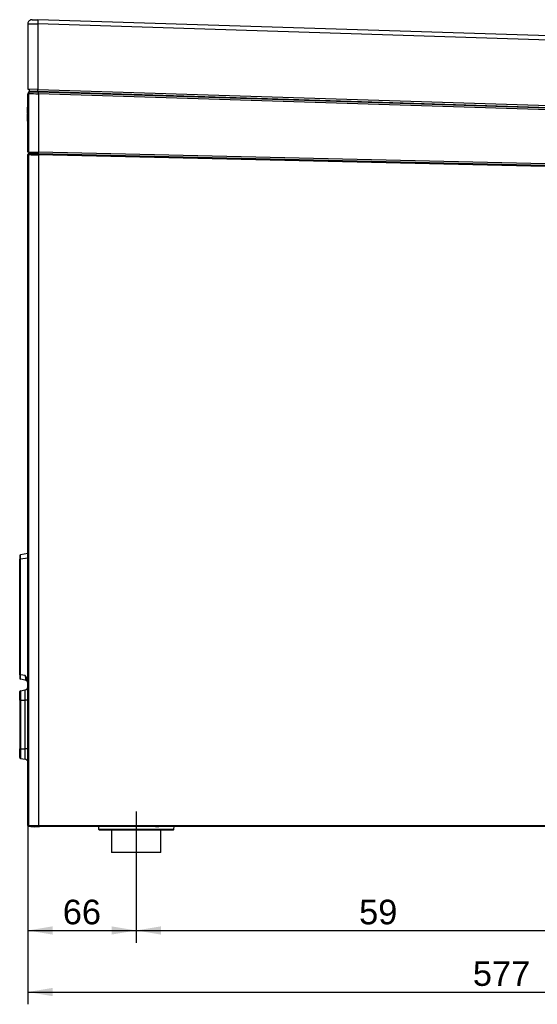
# Model space of a CAD drawing. Header units: millimetres. Extents: x 0 to 592, y 0 to 418.
# Tile 30 of 37: x 251 to 314, y 221 to 340. Entities that reach past the tile are written whole.
import ezdxf
from ezdxf.enums import TextEntityAlignment as Align
from ezdxf.lldxf.tags import DXFTag

# ---------------------------------------------------------------- set-up
doc = ezdxf.new("R2010")
doc.units = ezdxf.units.MM
doc.layers.add('140.966_BW4NEO_C', color=7, linetype='Continuous')
doc.layers.add('Standard', color=7, linetype='Continuous')
doc.styles.add('SEACAD_Arial', font='arial.ttf')
tags = doc.linetypes.add('CENTER2', pattern=[28.575, 19.05, -3.175, 3.175, -3.175]).pattern_tags.tags
tags[10:11] = [DXFTag(74, 4), DXFTag(75, 0), DXFTag(340, '0'), DXFTag(46, 0.0), DXFTag(50, 0.0), DXFTag(44, 0.0), DXFTag(45, 0.0)]
tags[8:9] = [DXFTag(74, 4), DXFTag(75, 0), DXFTag(340, '0'), DXFTag(46, 0.0), DXFTag(50, 0.0), DXFTag(44, 0.0), DXFTag(45, 0.0)]
tags[6:7] = [DXFTag(74, 4), DXFTag(75, 0), DXFTag(340, '0'), DXFTag(46, 0.0), DXFTag(50, 0.0), DXFTag(44, 0.0), DXFTag(45, 0.0)]
tags[4:5] = [DXFTag(74, 4), DXFTag(75, 0), DXFTag(340, '0'), DXFTag(46, 0.0), DXFTag(50, 0.0), DXFTag(44, 0.0), DXFTag(45, 0.0)]
doc.dimstyles.new('ISO', dxfattribs={"dimtxt": 3, "dimasz": 3, "dimexe": 1.5, "dimexo": 0, "dimgap": 0.75, "dimtad": 1, "dimdec": 0, "dimlfac": 5, "dimtxsty": 'SEACAD_Arial', "dimblk1": '_SE_FILLED', "dimblk2": '_SE_FILLED', "dimsah": 1, "dimcen": 1.5, "dimazin": 0, "dimtfac": 0.7, "dimtdec": 3, "dimtmove": 0, "dimatfit": 3, "dimfxl": 1, "dimarcsym": 0})

# ---------------------------------------------------------------- blocks, each defined once
blk = doc.blocks.new('SEANNOT_GROUP2')
at = {"layer": 'Standard', "color": 7, "linetype": 'CENTER2'}
blk.add_line((265.32, 243.99), (265.32, 236.99), dxfattribs=at)
blk = doc.blocks.new('SE1')
at = {"layer": '140.966_BW4NEO_C', "color": 7, "linetype": 'Continuous'}
for p, q in [((252.12, 339.97), (252.12, 332.02)), ((252.64, 340.47), (253.34, 340.45)), ((253.34, 340.45), (253.32, 339.95)), ((346.32, 337.02), (253.32, 339.95)), ((253.32, 339.95), (253.32, 331.98)), ((346.34, 337.52), (253.34, 340.45)), ((252.12, 332.02), (252.12, 332.01)), ((253.32, 331.98), (252.12, 332.02)), ((252.12, 332.01), (252.32, 332)), ((252.12, 331.48), (252.12, 331.39)), ((252.2, 331.48), (252.12, 331.48)), ((252.12, 331.39), (252.12, 331.39)), ((252.2, 331.48), (252.2, 324.33)), ((252.33, 331.74), (252.32, 332.01)), ((252.4, 331.68), (252.33, 331.68)), ((253.32, 331.65), (252.39, 331.68)), ((252.4, 331.68), (253.4, 331.65)), ((253.32, 331.71), (253.32, 331.98)), ((253.32, 331.98), (346.32, 329.05)), ((341.67, 328.92), (253.32, 331.71)), ((253.32, 331.65), (253.32, 331.71)), ((253.4, 331.65), (253.32, 331.65)), ((341.97, 328.86), (253.4, 331.65)), ((253.4, 331.45), (253.4, 331.65)), ((341.97, 328.66), (253.4, 331.45)), ((253.4, 331.45), (253.4, 324.31)), ((252.07, 329.81), (252.07, 329.02)), ((252.07, 329.81), (252.09, 329.81)), ((252.07, 328.12), (252.07, 328.96)), ((252.13, 329.83), (252.09, 329.83)), ((252.09, 329.02), (252.09, 329.81)), ((252.13, 329.81), (252.09, 329.81)), ((252.13, 329), (252.09, 329)), ((252.09, 328.98), (252.09, 328.12)), ((252.13, 328.98), (252.09, 328.98)), ((252.13, 329.03), (252.13, 329.03)), ((252.13, 324.34), (252.13, 329.03)), ((252.13, 329.03), (252.13, 324.34)), ((252.07, 328.12), (252.07, 327.05)), ((252.07, 328.12), (252.09, 328.12)), ((252.09, 328.12), (252.09, 327.05)), ((252.09, 328.12), (252.13, 328.11)), ((252.07, 327.05), (252.09, 327.05)), ((252.07, 327), (252.07, 326.19)), ((252.09, 327.05), (252.13, 327.05)), ((252.09, 327.03), (252.13, 327.03)), ((252.09, 327.01), (252.09, 326.19)), ((252.09, 327.01), (252.13, 327.01)), ((252.09, 326.19), (252.07, 326.19)), ((252.09, 326.19), (252.13, 326.19)), ((252.09, 326.17), (252.13, 326.17)), ((252.12, 324.04), (252.13, 324.04)), ((252.12, 242.3), (252.12, 324.04)), ((252.2, 324.33), (252.13, 324.34)), ((252.13, 324.04), (252.13, 323.75)), ((252.2, 324.04), (252.13, 324.04)), ((252.13, 324.04), (252.13, 323.75)), ((252.2, 324.33), (253.4, 324.31)), ((252.2, 324.04), (252.2, 242.3)), ((252.22, 324.14), (252.29, 324.14)), ((252.4, 324.14), (252.22, 324.14)), ((252.29, 324.14), (253.4, 324.11)), ((252.32, 324.14), (252.32, 324.23)), ((252.38, 324.29), (252.38, 324.14)), ((252.44, 324.29), (252.38, 324.29)), ((252.43, 324.14), (252.4, 324.14)), ((252.43, 324.14), (252.44, 324.33)), ((252.43, 324.14), (252.5, 324.14)), ((252.43, 324.14), (252.43, 324.14)), ((252.5, 324.14), (252.5, 324.33)), ((253.4, 324.12), (252.5, 324.14)), ((341.97, 322.27), (253.4, 324.31)), ((253.4, 324.12), (253.4, 324.31)), ((341.87, 322.08), (253.4, 324.12)), ((253.4, 324.01), (253.4, 324.11)), ((253.4, 324.11), (341.95, 322.07)), ((253.4, 324.01), (253.4, 242.3)), ((341.95, 321.97), (253.4, 324.01)), ((252.13, 323.75), (252.13, 242.3)), ((252.13, 323.75), (252.13, 242.3)), ((251.12, 275.16), (251.12, 274.72)), ((252.1, 275.42), (251.21, 275.26)), ((252.1, 274.87), (251.21, 274.72)), ((252.11, 274.87), (252.1, 274.87)), ((252.1, 260.1), (252.1, 274.87)), ((252.13, 275.42), (252.11, 275.42)), ((252.11, 274.87), (252.11, 260.1)), ((251.12, 260.66), (251.12, 274.72)), ((251.12, 274.72), (251.21, 274.72)), ((251.21, 260.66), (251.21, 274.72)), ((251.12, 260.66), (251.21, 260.66)), ((251.12, 260.66), (251.12, 260.21)), ((251.79, 260.55), (251.21, 260.66)), ((252.07, 260.08), (251.79, 260.55)), ((251.79, 260.01), (251.21, 260.11)), ((252.12, 259.79), (252.07, 260.08)), ((252.11, 260.1), (252.1, 260.1)), ((251.12, 257.56), (251.12, 258.6)), ((251.2, 258.7), (251.79, 258.8)), ((251.2, 258.7), (251.2, 257.56)), ((251.79, 257.56), (251.79, 258.8)), ((251.12, 257.56), (251.12, 251.61)), ((251.2, 257.56), (251.12, 257.56)), ((251.2, 257.56), (251.2, 251.61)), ((251.2, 257.56), (251.79, 257.56)), ((251.79, 251.61), (251.79, 257.56)), ((252.12, 257.56), (251.79, 257.56)), ((251.12, 250.57), (251.12, 251.61)), ((251.2, 251.61), (251.12, 251.61)), ((251.2, 251.61), (251.2, 250.47)), ((251.2, 251.61), (251.79, 251.61)), ((251.79, 250.37), (251.79, 251.61)), ((252.12, 251.61), (251.79, 251.61)), ((251.2, 250.47), (251.79, 250.37)), ((252.12, 242.3), (252.13, 242.3)), ((252.13, 242.3), (252.13, 242.3)), ((252.13, 242.3), (252.2, 242.3)), ((252.2, 242.3), (253.4, 242.3)), ((252.21, 242.2), (252.48, 242.18)), ((252.22, 242.2), (252.61, 242.19)), ((252.29, 242.2), (252.22, 242.2)), ((252.22, 242.2), (252.57, 242.2)), ((253.4, 242.2), (252.29, 242.2)), ((252.48, 242.18), (252.5, 242.18)), ((252.54, 242.18), (252.5, 242.18)), ((252.54, 242.2), (252.54, 242.18)), ((252.54, 242.18), (252.92, 242.14)), ((252.93, 242.19), (252.61, 242.19)), ((252.92, 242.19), (252.92, 242.14)), ((252.92, 242.19), (252.93, 242.19)), ((252.93, 242.19), (253, 242.19)), ((252.96, 242.19), (252.96, 242.18)), ((252.96, 242.18), (252.97, 242.18)), ((252.97, 242.19), (252.97, 242.18)), ((252.97, 242.18), (253.04, 242.18)), ((253, 242.19), (253.01, 242.19)), ((253.04, 242.18), (253.41, 242.18)), ((253.4, 242.2), (253.4, 242.3)), ((253.4, 242.3), (341.95, 242.3)), ((341.95, 242.2), (253.4, 242.2)), ((254.41, 242.18), (253.41, 242.18)), ((253.54, 242.19), (342.17, 242.19)), ((254.41, 242.18), (254.41, 242.19)), ((342.19, 242.18), (254.41, 242.18)), ((260.72, 242.18), (260.73, 241.86)), ((260.73, 241.86), (269.92, 241.86)), ((260.81, 241.78), (269.84, 241.78)), ((262.32, 241.78), (262.32, 238.99)), ((268.04, 242.14), (267.76, 242.14)), ((268.32, 238.99), (268.32, 241.78)), ((269.92, 242.13), (269.89, 242.13)), ((269.92, 241.86), (269.93, 242.15)), ((268.32, 238.99), (262.32, 238.99))]:
    blk.add_line(p, q, dxfattribs=at)
for centre, radius, start, end in [((252.62, 339.97), 0.5, 88.1962, 180), ((256.03, 520.17), 180.24, 268.7568, 269.1383), ((252.32, 331.48), 0.2, 88.1962, 179.9997), ((-521.37, 329.57), 773.5, 0.06059, 0.13466), ((256.36, 467.2), 135.79, 268.2435, 268.7498), ((246.7, 124.68), 207.13, 88.1676, 88.4424), ((252.39, 331.74), 0.06, 181.5, 268.1962), ((-1033.04, 328.84), 1285.17, 0.00842, 0.06881), ((252.09, 329.81), 0.02, 90.5, 180), ((252.09, 327.05), 0.02, 180, 264.5), ((252.09, 326.19), 0.02, 180, 264.5), ((252.22, 324.04), 0.0999, 91.4579, 180.0643), ((252.22, 324.04), 0.0989, 91.2181, 178.7588), ((252.23, 324.04), 0.1, 91.5134, 180.009), ((252.3, 324.04), 0.1, 91.5095, 180.0079), ((256.28, 488.09), 164.11, 268.5753, 268.9942), ((252.38, 324.23), 0.06, 95, 180), ((252.38, 324.23), 0.06, 92.9325, 95), ((251.22, 275.16), 0.1, 100, 180), ((255.65, 274.99), 4.46, 176.5157, 183.4843), ((252.11, 275.37), 0.05, 91.5, 100), ((251.22, 260.43), 0.1, 180.0152, 180.6912), ((255.65, 260.38), 4.46, 176.5157, 183.4843), ((250.69, 259.47), 1.54, 24.2185, 44.6339), ((251.22, 260.21), 0.1, 180, 260), ((251.72, 259.62), 0.4, 0, 80), ((251.72, 259.2), 0.4, 280, 0), ((251.3, 259.78), 0.871, 18.5789, 21.8439), ((251.22, 258.6), 0.1, 100, 180), ((251.22, 250.57), 0.1, 180, 260), ((251.72, 249.97), 0.4, 0, 80), ((252.22, 242.3), 0.1, 180, 265), ((253.13, 239.45), 2.74, 88.4996, 92.5662), ((253.17, 236.76), 5.43, 87.9487, 89.7204), ((253.52, 246.63), 4.45, 268.011, 270.2439), ((260.81, 241.86), 0.08, 181.5, 270), ((267.76, 242.28), 0.14, 225.3818, 269.6998), ((269.84, 241.86), 0.08, 270, 358.5)]:
    blk.add_arc(centre, radius, start, end, dxfattribs=at)
for centre, major_axis, ratio, start_param, end_param in [((252.4, 331.48), (0.006, 0.2), 0.999657, 0, 1.602268), ((252.09, 329.81), (-0.0002, 0.02), 0.052384, 0, 1.570339), ((252.09, 327.05), (0.0019, 0.0199), 0.052145, 1.575817, 3.141594), ((252.09, 326.19), (0.0019, 0.0199), 0.052143, 1.575863, 3.141593), ((255.49, 275.46), (-3.38, -0.59), 0.145677, -0.131435, -0.025581), ((252.11, 260.1), (-0.0463, -0.0189), 0.066363, -1.409273, -0.40436), ((252.11, 260.1), (-0.0468, -0.0177), 0.009281, -1.546317, -0.403435), ((252.23, 242.3), (0, -0.1), 0.999657, 4.712389, 6.257005), ((252.3, 242.3), (0, -0.1), 0.999657, 4.712389, 6.257005), ((252.22, 242.26), (0.0052, 0.0598), 0.086827, 2.913316, 3.141593), ((252.48, 242.24), (0, -0.0602), 0.026126, 5.501231, 6.280893), ((267.78, 242.14), (0, 0.04), 0.52932, 0, 1.544616), ((268.07, 242.14), (0, 0.04), 0.590355, 0, 1.544616), ((269.95, 242.12), (0, 0.06), 0.992355, 0, 1.544616), ((269.98, 242.12), (0, 0.06), 0.99839, 0, 1.544616)]:
    blk.add_ellipse(centre, major_axis=major_axis, ratio=ratio, start_param=start_param, end_param=end_param, dxfattribs=at)
blk.add_open_spline([(252.09, 327.03), (252.09, 327.02), (252.09, 327.02), (252.09, 327.02)], degree=3, dxfattribs=at)
blk.add_rational_spline([(251.79, 260.55), (251.81, 260.41), (251.83, 260.12), (251.81, 260.01), (251.79, 260.01)], [0.99999967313, 0.999999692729, 0.999999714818, 0.999999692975, 0.99999967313], degree=3, knots=[0, 0, 0, 0, 0.497, 1, 1, 1, 1], dxfattribs=at)
for points, knots in [([(269.89, 242.13), (269.89, 242.13), (269.89, 242.13), (269.89, 242.13), (269.89, 242.13), (269.88, 242.14), (269.88, 242.15), (269.88, 242.17), (269.88, 242.18), (269.88, 242.18)], [0, 0, 0, 0, 0.0630534, 0.1256388, 0.1882588, 0.2514149, 0.3772234, 0.500561, 0.5797413, 0.5797413, 0.5797413, 0.5797413]), ([(269.93, 242.18), (269.93, 242.17), (269.93, 242.16), (269.93, 242.15), (269.92, 242.14), (269.92, 242.13), (269.92, 242.13), (269.92, 242.13)], [0.4493399, 0.4493399, 0.4493399, 0.4493399, 0.5001234, 0.622999, 0.7488335, 0.8738717, 1, 1, 1, 1])]:
    blk.add_open_spline(points, degree=3, knots=knots, dxfattribs=at)
blk = doc.blocks.new('DMBLK5')
at = {"layer": 'Standard', "linetype": 'Continuous'}
for points in [[(255.12, 229), (255.12, 230), (252.12, 229.5)], [(262.32, 229), (265.32, 229.5), (262.32, 230)]]:
    blk.add_hatch(color=7, dxfattribs=at).paths.add_polyline_path(points)
at = {"layer": 'Standard', "color": 7, "linetype": 'Continuous'}
for p, q in [((252.12, 242.3), (252.12, 228)), ((265.32, 236.99), (265.32, 228)), ((252.12, 229.5), (265.32, 229.5))]:
    blk.add_line(p, q, dxfattribs=at)
at = {"layer": 'Standard', "color": 7, "linetype": 'Continuous', "style": 'SEACAD_Arial'}
blk.add_text('66', height=3, dxfattribs=at).set_placement((256.37, 233.25), align=Align.TOP_LEFT)
blk = doc.blocks.new('_SE_FILLED')
at = {"color": 0}
blk.add_line((0, 0), (-1, 0), dxfattribs=at)
blk.add_solid([(0, 0), (-1, -0.1665), (-1, 0.1665), (0, 0)], dxfattribs=at)
blk = doc.blocks.new('DMBLK6')
at = {"layer": 'Standard', "linetype": 'Continuous'}
for points in [[(268.32, 229), (268.32, 230), (265.32, 229.5)], [(321.32, 229), (324.32, 229.5), (321.32, 230)]]:
    blk.add_hatch(color=7, dxfattribs=at).paths.add_polyline_path(points)
at = {"layer": 'Standard', "color": 7, "linetype": 'Continuous'}
for p, q in [((265.32, 236.99), (265.32, 228)), ((324.32, 236.99), (324.32, 228)), ((265.32, 229.5), (324.32, 229.5))]:
    blk.add_line(p, q, dxfattribs=at)
at = {"layer": 'Standard', "color": 7, "linetype": 'Continuous', "style": 'SEACAD_Arial'}
blk.add_text('59', height=3, dxfattribs=at).set_placement((292.47, 233.25), align=Align.TOP_LEFT)
blk = doc.blocks.new('DMBLK7')
at = {"layer": 'Standard', "linetype": 'Continuous'}
for points in [[(255.12, 221.5), (255.12, 222.5), (252.12, 222)], [(364.57, 221.5), (367.57, 222), (364.57, 222.5)]]:
    blk.add_hatch(color=7, dxfattribs=at).paths.add_polyline_path(points)
at = {"layer": 'Standard', "color": 7, "linetype": 'Continuous'}
for p, q in [((367.57, 247.37), (367.57, 220.5)), ((252.12, 242.3), (252.12, 220.5)), ((252.12, 222), (367.57, 222))]:
    blk.add_line(p, q, dxfattribs=at)
at = {"layer": 'Standard', "color": 7, "linetype": 'Continuous', "style": 'SEACAD_Arial'}
blk.add_text('577', height=3, dxfattribs=at).set_placement((306.33, 225.75), align=Align.TOP_LEFT)

msp = doc.modelspace()

# ---------------------------------------------------------------- block references
at = {"layer": 'Standard'}
for name in ['SE1', 'SEANNOT_GROUP2']:
    msp.add_blockref(name, (0, 0), dxfattribs=at)

# ---------------------------------------------------------------- dimensions: what is measured, and where the dimension line sits
at = {"layer": 'Standard', "color": 7, "linetype": 'Continuous'}
dim = msp.add_linear_dim(base=(367.572, 222.0025), p1=(252.122, 242.3032), p2=(367.572, 247.369), text='\\A1;<>', dimstyle='ISO', dxfattribs=at)
dim.commit()
dim.dimension.update_dxf_attribs({"geometry": 'DMBLK7', "text_midpoint": (309.847, 222.0025), "dimtype": 160})
dim = msp.add_linear_dim(base=(265.322, 229.5025), p1=(252.122, 242.3032), p2=(265.322, 236.9857), text='\\A1;<>', dimstyle='ISO', override={"dimdec": 2}, dxfattribs=at)
dim.commit()
dim.dimension.update_dxf_attribs({"geometry": 'DMBLK5', "text_midpoint": (258.722, 229.5025), "dimtype": 160})
dim = msp.add_linear_dim(base=(265.322, 229.5025), p1=(265.322, 236.9857), p2=(324.322, 236.9857), angle=0, text='\\A1;<>', dimstyle='ISO', override={"dimdec": 2, "dimlfac": 1}, dxfattribs=at)
dim.commit()
dim.dimension.update_dxf_attribs({"geometry": 'DMBLK6', "text_midpoint": (294.822, 229.5025), "dimtype": 161})

doc.saveas('drawing.dxf')
